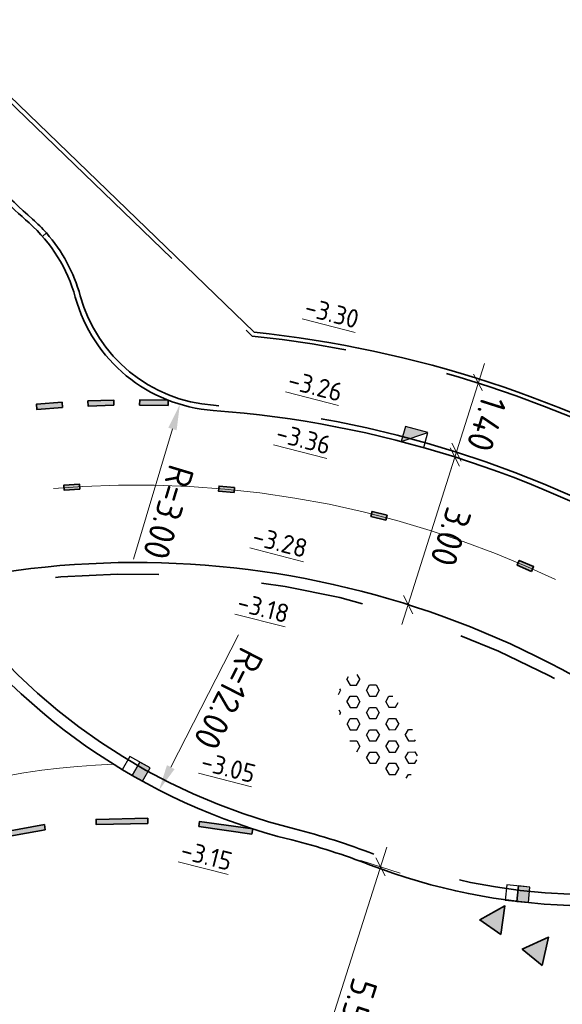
# Model space of a CAD drawing. Header units: metres. Extents: x 111691 to 117439, y 474133 to 478789.
# Tile 19 of 127: x 114619 to 114630, y 476095 to 476114. Entities that reach past the tile are written whole.
import ezdxf
from ezdxf.enums import TextEntityAlignment as Align

# ---------------------------------------------------------------- set-up
doc = ezdxf.new("R2010")
doc.units = ezdxf.units.M
for name, pattern in [('AM-AS', [16, 10, -2, 2, -2]), ('VH-GAZONBAND_100X200', [9.5, 7.5, -2]), ('VH-OPSLUITBAND_80X200', [14, 8, -2, 2, -2]), ('VH-RWSBAND', [24, 10, -2, 2, -2, 2, -2, 2, -2]), ('XX-HIDDEN', [4, 2, -2])]:
    doc.linetypes.add(name, pattern=pattern)
doc.layers.get('Defpoints').update_dxf_attribs({"lineweight": 25})
for name, color, linetype, lineweight in [('N-WE-AM-AS-G', 10, 'AM-AS', 18), ('N-WE-RI-HWA_KOLK-S', 150, 'Continuous', 25), ('N-WE-VH-HOOGTELABEL-T18', 2, 'Continuous', 18), ('N-WE-VH-KANTOPSLUITING_GAZONBAND_100X200-G', 90, 'VH-GAZONBAND_100X200', 35), ('N-WE-VH-KANTOPSLUITING_OPSLUITBAND_100X200-G', 150, 'Continuous', 35), ('N-WE-VH-KANTOPSLUITING_OPSLUITBAND_80X200-G', 150, 'VH-OPSLUITBAND_80X200', 35), ('N-WE-VH-KANTOPSLUITING_TROTTOIRBAND_RWS_110 220-G', 210, 'VH-RWSBAND', 35), ('N-WE-VH-KANTOPSLUITING_VOORKANTBAND-G', 7, 'Continuous', 35), ('N-WE-VH-MAATVOERING-M', 7, 'Continuous', 18), ('N-WE-VH-MATERIAALGRENS-G', 7, 'XX-HIDDEN', 18), ('N-WE-VH-VERHARDING_LAGE_BEPLANTING-S', 70, 'Continuous', 25), ('N-WE-VW-MARKERING-G', 7, 'Continuous', 35), ('X-XX-AL-AANPIJLING-M', 7, 'Continuous', 18)]:
    doc.layers.add(name, color=color, linetype=linetype, lineweight=lineweight)
for name, color, linetype in [('N-WE-VW-MARKERING_DWARS_DRIEHOEK_5050-A', 7, 'Continuous'), ('N-WE-VW-MARKERING_DWARS_OVERSTEEK_KANALISATIESTREEP50-A', 7, 'Continuous'), ('N-WE-VW-MARKERING_LANGS_STREEP_11_010-A', 7, 'Continuous'), ('N-WE-VW-MARKERING_LANGS_STREEP_30270_010-A', 7, 'Continuous')]:
    doc.layers.add(name, color=color, linetype=linetype)
doc.styles.add('NLCS-ISO', font='NLCS-ISO.ttf')
doc.styles.add('NLCS-ISO-ANNOTATIEF-T25', font='NLCS-ISO.ttf', dxfattribs={"height": 2.5})
doc.styles.add('NLCS-ISO-M200-T18', font='NLCS-ISO.ttf', dxfattribs={"height": 0.36})
doc.dimstyles.new('NLCS-ANNOTATIEF-T25-PIJL_L2_H1', dxfattribs={"dimtxt": 2.5, "dimasz": 2.5, "dimexe": 2, "dimexo": 2, "dimgap": 0.7, "dimtad": 1, "dimzin": 0, "dimdsep": 46, "dimtxsty": 'NLCS-ISO-ANNOTATIEF-T25', "dimcen": 0, "dimdle": 2, "dimclrd": 256, "dimclre": 256, "dimclrt": 256, "dimadec": 1, "dimazin": 0, "dimtfac": 1, "dimtdec": 3, "dimtofl": 0, "dimtmove": 0, "dimatfit": 3, "dimfxl": 2, "dimfxlon": 1, "dimtfillclr": 256, "dimtolj": 1, "dimtzin": 0, "dimlwd": -1, "dimlwe": -1, "dimarcsym": 0})
doc.dimstyles.new('NLCS-ANNOTATIEF-T25-SCHRAP_L2_H1', dxfattribs={"dimtxt": 2.5, "dimasz": 1.4, "dimexe": 2, "dimexo": 2, "dimgap": 0.7, "dimtad": 1, "dimzin": 0, "dimdsep": 46, "dimtxsty": 'NLCS-ISO-ANNOTATIEF-T25', "dimblk": 'OBLIQUE', "dimcen": 0, "dimdle": 2, "dimclrd": 256, "dimclre": 256, "dimclrt": 256, "dimadec": 1, "dimazin": 0, "dimtfac": 1, "dimtdec": 3, "dimtofl": 0, "dimtmove": 0, "dimatfit": 3, "dimldrblk": 'OBLIQUE', "dimfxl": 2, "dimfxlon": 1, "dimtfillclr": 256, "dimtolj": 1, "dimtzin": 0, "dimlwd": -1, "dimlwe": -1, "dimarcsym": 0})

# ---------------------------------------------------------------- blocks, each defined once
blk = doc.blocks.new('_Oblique')
at = {"color": 0, "linetype": 'ByBlock', "lineweight": -2}
blk.add_line((-0.5, -0.5), (0.5, 0.5), dxfattribs=at)
blk = doc.blocks.new('*D63')
at = {"layer": 'Defpoints', "color": 0, "linetype": 'Continuous', "transparency": 16777216}
for p in [(114627.899, 476105.138), (114626.994, 476102.278), (114626.994, 476102.278)]:
    blk.add_point(p, dxfattribs=at)
at = {"layer": 'N-WE-VH-MAATVOERING-M', "transparency": 16777216}
for p, q in [((114628.02, 476105.52), (114626.873, 476101.897)), ((114627.899, 476105.138), (114628.281, 476105.018)), ((114626.994, 476102.278), (114627.375, 476102.157))]:
    blk.add_line(p, q, dxfattribs=at)
at = {"layer": 'N-WE-VH-MAATVOERING-M', "linetype": 'Continuous', "transparency": 16777216, "xscale": 0.28, "yscale": 0.28, "zscale": 0.28}
for p, rotation in [((114627.899, 476105.138), 72.42893934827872), ((114626.994, 476102.278), 252.4289393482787)]:
    blk.add_blockref('_Oblique', p, dxfattribs=dict(at, rotation=rotation))
at = {"layer": 'N-WE-VH-MAATVOERING-M', "linetype": 'Continuous', "lineweight": 0, "transparency": 16777216, "insert": (114627.818, 476103.591), "char_height": 0.5, "attachment_point": 5, "rotation": 252.4289, "style": 'NLCS-ISO-ANNOTATIEF-T25', "bg_fill": 3, "box_fill_scale": 1.1, "bg_fill_color": 256, "bg_fill_true_color": 13158600, "bg_fill_transparency": 0}
blk.add_mtext('\\A1;3.00', dxfattribs=at)
blk = doc.blocks.new('*D39')
at = {"layer": 'Defpoints', "color": 0, "transparency": 16777216}
for p in [(114627.644, 476109.365), (114622.167, 476098.688)]:
    blk.add_point(p, dxfattribs=at)
at = {"layer": 'N-WE-VH-MAATVOERING-M', "transparency": 16777216}
blk.add_line((114623.709, 476101.696), (114622.395, 476099.133), dxfattribs=at)
blk.add_solid([(114622.469, 476099.095), (114622.321, 476099.171), (114622.167, 476098.688)], dxfattribs=at)
at = {"layer": 'N-WE-VH-MAATVOERING-M', "transparency": 16777216, "insert": (114623.513, 476100.459), "char_height": 0.5, "attachment_point": 5, "rotation": 242.843, "style": 'NLCS-ISO-ANNOTATIEF-T25', "bg_fill": 3, "box_fill_scale": 1.1, "bg_fill_color": 256, "bg_fill_true_color": 13158600, "bg_fill_transparency": 0}
blk.add_mtext('\\A1;R=12.00', dxfattribs=at)
blk = doc.blocks.new('*D41')
at = {"layer": 'Defpoints', "color": 0, "transparency": 16777216}
for p in [(114625.5, 476097.507), (114623.833, 476092.265), (114624.79, 476091.961)]:
    blk.add_point(p, dxfattribs=at)
at = {"layer": 'N-WE-VH-MAATVOERING-M', "transparency": 16777216}
for p, q in [((114626.578, 476097.583), (114624.668, 476091.58)), ((114626.076, 476097.323), (114626.838, 476097.081)), ((114624.408, 476092.082), (114625.171, 476091.84))]:
    blk.add_line(p, q, dxfattribs=at)
at = {"layer": 'N-WE-VH-MAATVOERING-M', "transparency": 16777216, "xscale": 0.28, "yscale": 0.28, "zscale": 0.28}
for p, rotation in [((114626.457, 476097.202), 72.35353722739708), ((114624.79, 476091.961), 252.3535372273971)]:
    blk.add_blockref('_Oblique', p, dxfattribs=dict(at, rotation=rotation))
at = {"layer": 'N-WE-VH-MAATVOERING-M', "transparency": 16777216, "insert": (114625.995, 476094.463), "char_height": 0.5, "attachment_point": 5, "rotation": 252.3535, "style": 'NLCS-ISO-ANNOTATIEF-T25', "bg_fill": 3, "box_fill_scale": 1.1, "bg_fill_color": 256, "bg_fill_true_color": 13158600, "bg_fill_transparency": 0}
blk.add_mtext('\\A1;5.50', dxfattribs=at)
blk = doc.blocks.new('*D86')
at = {"layer": 'Defpoints', "color": 0, "transparency": 16777216}
for p in [(114623.437, 476109.031), (114622.572, 476106.159)]:
    blk.add_point(p, dxfattribs=at)
at = {"layer": 'N-WE-VH-MAATVOERING-M', "transparency": 16777216}
blk.add_line((114621.67, 476103.161), (114622.428, 476105.68), dxfattribs=at)
blk.add_arc((114623.437, 476109.031), 3, 245.6045, 255.7986, dxfattribs=at)
blk.add_solid([(114622.508, 476105.656), (114622.348, 476105.704), (114622.572, 476106.159)], dxfattribs=at)
at = {"layer": 'N-WE-VH-MAATVOERING-M', "transparency": 16777216, "insert": (114622.351, 476104.069), "char_height": 0.5, "attachment_point": 5, "rotation": 253.2439, "style": 'NLCS-ISO-ANNOTATIEF-T25'}
blk.add_mtext('\\A1;R=3.00', dxfattribs=at)
blk = doc.blocks.new('*D255')
at = {"layer": 'X-XX-AL-AANPIJLING-M', "transparency": 16777216}
for p, q in [((114627.809, 476104.852), (114628.473, 476106.95)), ((114628.352, 476106.568), (114628.733, 476106.448)), ((114627.929, 476105.233), (114628.311, 476105.113))]:
    blk.add_line(p, q, dxfattribs=at)
at = {"layer": 'X-XX-AL-AANPIJLING-M', "transparency": 16777216, "xscale": 0.28, "yscale": 0.28, "zscale": 0.28}
for p, rotation in [((114628.352, 476106.568), 72.42893934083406), ((114627.929, 476105.233), 252.4289393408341)]:
    blk.add_blockref('_Oblique', p, dxfattribs=dict(at, rotation=rotation))
at = {"layer": 'X-XX-AL-AANPIJLING-M', "transparency": 16777216, "insert": (114628.513, 476105.783), "char_height": 0.5, "attachment_point": 5, "rotation": 252.4289, "style": 'NLCS-ISO-ANNOTATIEF-T25', "bg_fill": 3, "box_fill_scale": 1.1, "bg_fill_color": 256, "bg_fill_true_color": 13158600, "bg_fill_transparency": 0}
blk.add_mtext('\\A1;1.40', dxfattribs=at)
at = {"layer": 'Defpoints', "color": 0, "transparency": 16777216}
for p in [(114628.352, 476106.568), (114628.352, 476106.568), (114627.929, 476105.233)]:
    blk.add_point(p, dxfattribs=at)
blk = doc.blocks.new('SVH-GRASPLAAT-SO')
at = {"ltscale": 0.1}
for p, q in [((-0.808, 2.469), (-1.068, 2.919)), ((-3.933, 1.387), (-3.621, 1.928)), ((-3.621, 1.928), (-2.996, 1.928)), ((-2.683, 1.387), (-2.996, 1.928)), ((-2.058, 2.469), (-1.863, 2.807)), ((-1.746, 1.928), (-2.058, 2.469)), ((-1.746, 1.928), (-1.121, 1.928)), ((-1.121, 1.928), (-0.808, 2.469)), ((-0.183, 1.387), (0.129, 1.928)), ((0.129, 1.928), (0.754, 1.928)), ((1.067, 1.387), (0.754, 1.928)), ((1.692, 2.469), (1.885, 2.803)), ((2.004, 1.928), (1.692, 2.469)), ((2.004, 1.928), (2.629, 1.928)), ((2.629, 1.928), (2.942, 2.469)), ((2.942, 2.469), (2.892, 2.555)), ((3.567, 1.387), (3.879, 1.928)), ((3.879, 1.928), (4.307, 1.928)), ((-3.621, 0.845), (-3.933, 1.387)), ((-2.996, 0.845), (-2.683, 1.387)), ((0.129, 0.845), (-0.183, 1.387)), ((0.754, 0.845), (1.067, 1.387)), ((3.879, 0.845), (3.567, 1.387)), ((4.504, 0.845), (4.817, 1.387)), ((4.817, 1.387), (4.632, 1.708)), ((-5.496, -0.237), (-5.658, 0.043)), ((-5.425, 0.845), (-4.871, 0.845)), ((-4.558, 0.304), (-4.871, 0.845)), ((-4.871, -0.237), (-4.558, 0.304)), ((-3.621, 0.845), (-2.996, 0.845)), ((-2.058, 0.304), (-1.746, 0.845)), ((-1.746, -0.237), (-2.058, 0.304)), ((-1.746, 0.845), (-1.121, 0.845)), ((-0.808, 0.304), (-1.121, 0.845)), ((-1.121, -0.237), (-0.808, 0.304)), ((0.129, 0.845), (0.754, 0.845)), ((1.692, 0.304), (2.004, 0.845)), ((2.004, -0.237), (1.692, 0.304)), ((2.004, 0.845), (2.629, 0.845)), ((2.942, 0.304), (2.629, 0.845)), ((2.629, -0.237), (2.942, 0.304)), ((3.879, 0.845), (4.504, 0.845)), ((5.442, 0.304), (5.569, 0.525)), ((5.657, -0.068), (5.442, 0.304)), ((-5.496, -0.237), (-4.871, -0.237)), ((-3.933, -0.778), (-3.621, -0.237)), ((-3.621, -1.32), (-3.933, -0.778)), ((-3.621, -0.237), (-2.996, -0.237)), ((-2.683, -0.778), (-2.996, -0.237)), ((-2.996, -1.32), (-2.683, -0.778)), ((-1.746, -0.237), (-1.121, -0.237)), ((-0.183, -0.778), (0.129, -0.237)), ((0.129, -1.32), (-0.183, -0.778)), ((0.129, -0.237), (0.754, -0.237)), ((1.067, -0.778), (0.754, -0.237)), ((0.754, -1.32), (1.067, -0.778)), ((2.004, -0.237), (2.629, -0.237)), ((3.567, -0.778), (3.879, -0.237)), ((3.879, -1.32), (3.567, -0.778)), ((3.879, -0.237), (4.504, -0.237)), ((4.817, -0.778), (4.504, -0.237)), ((4.504, -1.32), (4.817, -0.778)), ((-5.07, -1.32), (-4.871, -1.32)), ((-4.658, -1.688), (-4.871, -1.32)), ((-3.621, -1.32), (-2.996, -1.32)), ((-2.058, -1.861), (-1.746, -1.32)), ((-1.746, -2.402), (-2.058, -1.861)), ((-1.746, -1.32), (-1.121, -1.32)), ((-0.808, -1.861), (-1.121, -1.32)), ((-1.121, -2.402), (-0.808, -1.861)), ((0.129, -1.32), (0.754, -1.32)), ((1.692, -1.861), (2.004, -1.32)), ((2.004, -2.402), (1.692, -1.861)), ((2.004, -1.32), (2.629, -1.32)), ((2.942, -1.861), (2.629, -1.32)), ((2.629, -2.402), (2.942, -1.861)), ((3.879, -1.32), (4.504, -1.32)), ((-3.334, -2.402), (-2.996, -2.402)), ((-2.911, -2.549), (-2.996, -2.402)), ((-1.746, -2.402), (-1.121, -2.402)), ((-0.183, -2.943), (0.129, -2.402)), ((0.129, -2.402), (0.754, -2.402)), ((1.054, -2.921), (0.754, -2.402)), ((2.004, -2.402), (2.629, -2.402)), ((-0.167, -2.972), (-0.183, -2.943))]:
    blk.add_line(p, q, dxfattribs=at)
at = {"style": 'NLCS-ISO', "flags": 1}
blk.add_attdef('FUNCTIE', text='', height=1.8, dxfattribs=at).set_placement((0.116, -3.585), align=Align.MIDDLE_CENTER)
blk = doc.blocks.new('N-SRI-KOLK_RWS-SO')
at = {"ltscale": 0.1}
blk.add_hatch(color=256, dxfattribs=at).paths.add_polyline_path([(0, 0), (1.125, 0), (1.125, 1.5), (0, 1.5)])
blk.add_line((0, 0), (0, 1.5), dxfattribs=at)
at = {"flags": 128}
blk.add_lwpolyline([(-1.125, 0), (1.125, 0), (1.125, 1.5), (-1.125, 1.5)], close=True, dxfattribs=at)
at = {"ltscale": 0.1, "flags": 128}
blk.add_lwpolyline([(0, 0), (1.125, 0), (1.125, 1.5), (0, 1.5)], close=True, dxfattribs=at)
blk = doc.blocks.new('N-SRI-KOLK_TROTTOIR-SO')
blk.add_hatch(color=256).paths.add_polyline_path([(1.125, 1.5), (-1.125, 1.5), (-1.125, 0)])
blk.add_line((-1.125, 0), (1.125, 1.5))
at = {"flags": 128}
blk.add_lwpolyline([(-1.125, 0), (1.125, 0), (1.125, 1.5), (-1.125, 1.5)], close=True, dxfattribs=at)

msp = doc.modelspace()

# ---------------------------------------------------------------- hatches: boundary and pattern name
at = {"layer": 'N-WE-VW-MARKERING_DWARS_DRIEHOEK_5050-A'}
h = msp.add_hatch(color=256, dxfattribs=at)
h.dxf.hatch_style = 1
h.paths.add_polyline_path([(114628.791, 476095.893), (114628.379, 476096.176), (114628.868, 476096.447)])
h = msp.add_hatch(color=256, dxfattribs=at)
h.dxf.hatch_style = 1
h.paths.add_polyline_path([(114629.591, 476095.294), (114629.203, 476095.61), (114629.712, 476095.84)])
at = {"layer": 'N-WE-VW-MARKERING_DWARS_OVERSTEEK_KANALISATIESTREEP50-A', "transparency": 33554687}
h = msp.add_hatch(color=256, dxfattribs=at)
h.dxf.hatch_style = 1
h.paths.add_polyline_path([(114620.297, 476106.098), (114620.289, 476106.197), (114619.791, 476106.16), (114619.798, 476106.06)])
h = msp.add_hatch(color=256, dxfattribs=at)
h.dxf.hatch_style = 1
h.paths.add_polyline_path([(114621.294, 476106.139), (114621.291, 476106.239), (114620.791, 476106.224), (114620.794, 476106.124)])
at = {"layer": 'N-WE-VW-MARKERING_LANGS_STREEP_11_010-A'}
h = msp.add_hatch(color=256, dxfattribs=at)
h.dxf.hatch_style = 1
h.paths.add_polyline_path([(114621.95, 476098.042), (114621.948, 476098.142), (114620.948, 476098.122), (114620.95, 476098.022)])
h = msp.add_hatch(color=256, dxfattribs=at)
h.dxf.hatch_style = 1
h.paths.add_polyline_path([(114619.964, 476097.922), (114619.946, 476098.02), (114618.962, 476097.84), (114618.98, 476097.742)])
h = msp.add_hatch(color=256, dxfattribs=at)
h.dxf.hatch_style = 1
h.paths.add_polyline_path([(114623.968, 476097.838), (114623.982, 476097.937), (114622.954, 476098.083), (114622.94, 476097.984)])
at = {"layer": 'N-WE-VW-MARKERING_LANGS_STREEP_30270_010-A'}
h = msp.add_hatch(color=256, dxfattribs=at)
h.dxf.hatch_style = 1
h.paths.add_polyline_path([(114620.632, 476104.513), (114620.625, 476104.613), (114620.326, 476104.594), (114620.332, 476104.494)])
h = msp.add_hatch(color=256, dxfattribs=at)
h.dxf.hatch_style = 1
h.paths.add_polyline_path([(114623.62, 476104.448), (114623.629, 476104.547), (114623.331, 476104.575), (114623.321, 476104.475)])
h = msp.add_hatch(color=256, dxfattribs=at)
h.dxf.hatch_style = 1
h.paths.add_polyline_path([(114626.561, 476103.913), (114626.586, 476104.01), (114626.295, 476104.084), (114626.27, 476103.988)])
h = msp.add_hatch(color=256, dxfattribs=at)
h.dxf.hatch_style = 1
h.paths.add_polyline_path([(114629.381, 476102.923), (114629.421, 476103.015), (114629.146, 476103.134), (114629.106, 476103.043)])

# ---------------------------------------------------------------- linework, layer by layer
at = {"layer": 'N-WE-VH-KANTOPSLUITING_OPSLUITBAND_100X200-G'}
msp.add_lwpolyline([(114619.986, 476109.475, 0.030668), (114619.719, 476109.745, -0.017899), (114616.921, 476112.428, -0.020026)], format="xyb", dxfattribs=at)
at = {"layer": 'N-WE-VH-KANTOPSLUITING_VOORKANTBAND-G'}
msp.add_lwpolyline([(114619.986, 476109.475), (114619.911, 476109.409)], dxfattribs=at)
at = {"layer": 'N-WE-VH-MATERIAALGRENS-G'}
msp.add_arc((114621.711, 476085.595), 13.6, 91.7887, 115.3079, dxfattribs=at)
at = {"layer": 'N-WE-VW-MARKERING-G'}
for points in [[(114620.297, 476106.098), (114620.289, 476106.197), (114619.791, 476106.16), (114619.798, 476106.06)], [(114621.294, 476106.139), (114621.291, 476106.239), (114620.791, 476106.224), (114620.794, 476106.124)], [(114620.632, 476104.513), (114620.625, 476104.613), (114620.326, 476104.594), (114620.332, 476104.494)], [(114623.62, 476104.448), (114623.629, 476104.547), (114623.331, 476104.575), (114623.321, 476104.475)], [(114626.561, 476103.913), (114626.586, 476104.01), (114626.295, 476104.084), (114626.27, 476103.988)], [(114629.381, 476102.923), (114629.421, 476103.015), (114629.146, 476103.134), (114629.106, 476103.043)], [(114621.95, 476098.042), (114621.948, 476098.142), (114620.948, 476098.122), (114620.95, 476098.022)], [(114619.964, 476097.922), (114619.946, 476098.02), (114618.962, 476097.84), (114618.98, 476097.742)], [(114623.968, 476097.838), (114623.982, 476097.937), (114622.954, 476098.083), (114622.94, 476097.984)], [(114628.791, 476095.893), (114628.379, 476096.176), (114628.868, 476096.447)], [(114629.591, 476095.294), (114629.203, 476095.61), (114629.712, 476095.84)]]:
    msp.add_lwpolyline(points, close=True, dxfattribs=at)

# ---------------------------------------------------------------- block references
at = {"layer": 'N-WE-RI-HWA_KOLK-S', "xscale": 0.2, "yscale": 0.2, "zscale": 0.2}
for p, rotation in [((114621.649, 476098.97), 330.4999991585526), ((114629.097, 476096.534), 354.0329768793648)]:
    msp.add_blockref('N-SRI-KOLK_RWS-SO', p, dxfattribs=dict(at, rotation=rotation))

# ---------------------------------------------------------------- texts
at = {"layer": 'N-WE-VH-HOOGTELABEL-T18', "style": 'NLCS-ISO-M200-T18'}
msp.add_text('%%U-3.15', height=0.36, rotation=345.5875, dxfattribs=at).set_placement((114622.558, 476097.371))

# ---------------------------------------------------------------- dimensions: what is measured, and where the dimension line sits
at = {"layer": 'N-WE-VH-MAATVOERING-M', "linetype": 'Continuous', "lineweight": 0}
dim = msp.add_linear_dim(base=(114626.994, 476102.278), p1=(114627.899, 476105.138), p2=(114626.994, 476102.278), angle=252.4289, dimstyle='NLCS-ANNOTATIEF-T25-SCHRAP_L2_H1', override={"dimtfill": 1}, dxfattribs=at)
dim.commit()
dim.dimension.update_dxf_attribs({"geometry": '*D63', "text_midpoint": (114627.818, 476103.591)})

# ---------------------------------------------------------------- next in the draw order: linework, layer by layer
at = {"layer": 'N-WE-VH-KANTOPSLUITING_TROTTOIRBAND_RWS_110 220-G', "flags": 128}
msp.add_lwpolyline([(114626.326, 476097.448, 0.03169), (114624.791, 476097.936, -0.177543), (114618.079, 476102.489, -0.258324), (114634.1, 476097.641, -0.561434), (114633.981, 476097.177, -0.167087)], format="xyb", close=True, dxfattribs=at)
at = {"layer": 'N-WE-VH-KANTOPSLUITING_VOORKANTBAND-G'}
msp.add_lwpolyline([(114626.247, 476097.243, 0.031701), (114624.738, 476097.723, -0.18466), (114617.711, 476102.632, -0.263355), (114634.258, 476097.794, -0.561434), (114634.045, 476096.967, -0.167098)], format="xyb", close=True, dxfattribs=at)

# ---------------------------------------------------------------- next in the draw order: dimensions: what is measured, and where the dimension line sits
at = {"layer": 'N-WE-VH-MAATVOERING-M'}
dim = msp.add_radius_dim(center=(114627.644, 476109.365), mpoint=(114622.167, 476098.688), dimstyle='NLCS-ANNOTATIEF-T25-PIJL_L2_H1', override={"dimpost": 'R=<>', "dimtfill": 1}, dxfattribs=at)
dim.commit()
dim.dimension.update_dxf_attribs({"geometry": '*D39', "text_midpoint": (114623.166, 476100.637), "dimtype": 164})
dim = msp.add_aligned_dim(p1=(114625.5, 476097.507), p2=(114623.833, 476092.265), distance=1.004, dimstyle='NLCS-ANNOTATIEF-T25-SCHRAP_L2_H1', override={"dimtfill": 1}, dxfattribs=at)
dim.commit()
dim.dimension.update_dxf_attribs({"geometry": '*D41', "text_midpoint": (114625.995, 476094.463)})

# ---------------------------------------------------------------- next in the draw order: hatches: boundary and pattern name
at = {"layer": 'N-WE-VW-MARKERING_DWARS_OVERSTEEK_KANALISATIESTREEP50-A', "transparency": 33554687}
h = msp.add_hatch(color=256, dxfattribs=at)
h.dxf.hatch_style = 1
h.paths.add_polyline_path([(114622.344, 476106.135), (114622.346, 476106.235), (114621.793, 476106.243), (114621.791, 476106.143)])

# ---------------------------------------------------------------- next in the draw order: linework, layer by layer
at = {"layer": 'N-WE-AM-AS-G', "flags": 128}
msp.add_lwpolyline([(114639.709, 476090.883, 0.081769), (114638.532, 476094.429, 0.641632), (114604.039, 476092.574, -0.00064), (114604.025, 476092.538, -0.00064)], format="xyb", dxfattribs=at)
at = {"layer": 'N-WE-VH-KANTOPSLUITING_GAZONBAND_100X200-G'}
msp.add_lwpolyline([(114635.182, 476103.21, -0.2663), (114632.298, 476103.265, 0.117094), (114623.224, 476106.139, -0.316899), (114620.642, 476108.258, 0.112888), (114619.986, 476109.475, 0.112888)], format="xyb", dxfattribs=at)
at = {"layer": 'N-WE-VH-KANTOPSLUITING_OPSLUITBAND_80X200-G', "flags": 128}
msp.add_lwpolyline([(114465.854, 476447.451), (114458.327, 476443.17, 0.114882), (114444.975, 476430.835), (114444.186, 476429.672, -0.094159), (114441.031, 476426.508, 0.389903), (114440.394, 476423.765), (114454.049, 476399.659), (114456.533, 476395.244), (114462.852, 476384.057), (114473.229, 476365.686), (114478.27, 476356.81), (114484.763, 476345.328), (114490.988, 476334.349), (114496.149, 476325.219), (114502.902, 476313.343), (114508.283, 476303.791), (114514.564, 476292.595), (114520.188, 476282.817), (114525.919, 476272.595), (114533.244, 476259.715), (114538.369, 476250.603), (114547.576, 476234.278), (114553.04, 476224.508), (114560.652, 476211.225), (114567.538, 476199.125), (114570.834, 476193.346), (114574.898, 476186.134), (114578.994, 476178.871), (114587.066, 476164.652), (114593.775, 476152.771), (114598.134, 476144.967), (114602.291, 476137.713), (114607.253, 476128.777), (114610.386, 476123.259, 0.071839), (114618.637, 476112.626), (114623.973, 476107.478, -0.106598), (114632.791, 476104.601, 0.263093), (114634.759, 476104.575), (114638.387, 476106.562, -0.129957), (114641.324, 476107.29), (114643.352, 476107.258, 0.133189), (114646.437, 476108.043), (114649.089, 476109.54)], format="xyb", dxfattribs=at)
at = {"layer": 'N-WE-VH-KANTOPSLUITING_VOORKANTBAND-G', "flags": 128}
msp.add_lwpolyline([(114560.721, 476211.264), (114567.608, 476199.164), (114570.904, 476193.385), (114574.968, 476186.174), (114579.064, 476178.91), (114587.135, 476164.692), (114593.845, 476152.811), (114598.204, 476145.007), (114602.361, 476137.752), (114607.323, 476128.816), (114610.456, 476123.299, 0.071839), (114618.693, 476112.683), (114624.009, 476107.555, -0.106281), (114632.831, 476104.67, 0.263093), (114634.721, 476104.645), (114638.348, 476106.632, -0.129957), (114641.325, 476107.37), (114643.354, 476107.338, 0.133189), (114646.398, 476108.112), (114649.05, 476109.61)], format="xyb", dxfattribs=at)
at = {"layer": 'N-WE-VH-KANTOPSLUITING_VOORKANTBAND-G'}
msp.add_lwpolyline([(114649.64, 476108.565), (114646.049, 476106.537, -0.158425), (114642.414, 476105.801, 0.155169), (114638.845, 476105.103), (114635.23, 476103.122, -0.2663), (114632.247, 476103.18, 0.117094), (114623.217, 476106.039, -0.316899), (114620.546, 476108.232, 0.144055), (114619.652, 476109.67, -0.007558), (114618.565, 476110.671, -0.006248)], format="xyb", dxfattribs=at)
at = {"layer": 'N-WE-VW-MARKERING-G'}
msp.add_lwpolyline([(114622.344, 476106.135), (114622.346, 476106.235), (114621.793, 476106.243), (114621.791, 476106.143)], close=True, dxfattribs=at)

# ---------------------------------------------------------------- next in the draw order: block references
at = {"layer": 'N-WE-RI-HWA_KOLK-S', "xscale": 0.2, "yscale": 0.2, "zscale": 0.2, "rotation": 344.6734349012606}
msp.add_blockref('N-SRI-KOLK_TROTTOIR-SO', (114627.077, 476105.38), dxfattribs=at)
at = {"layer": 'N-WE-VH-VERHARDING_LAGE_BEPLANTING-S', "xscale": 0.2, "yscale": 0.2, "zscale": 0.2, "rotation": 300.1117835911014}
msp.add_blockref('SVH-GRASPLAAT-SO', (114626.4, 476099.904), dxfattribs=at)

# ---------------------------------------------------------------- next in the draw order: texts
at = {"layer": 'N-WE-VH-HOOGTELABEL-T18', "style": 'NLCS-ISO-M200-T18'}
for s, p in [('%%U-3.30', (114624.961, 476107.882)), ('%%U-3.26', (114624.638, 476106.469)), ('%%U-3.36', (114624.404, 476105.445)), ('%%U-3.28', (114623.947, 476103.447)), ('%%U-3.18', (114623.654, 476102.167)), ('%%U-3.05', (114622.95, 476099.084))]:
    msp.add_text(s, height=0.36, rotation=345.5875, dxfattribs=at).set_placement(p)

# ---------------------------------------------------------------- next in the draw order: dimensions: what is measured, and where the dimension line sits
at = {"layer": 'N-WE-VH-MAATVOERING-M'}
dim = msp.add_radius_dim(center=(114623.437, 476109.031), mpoint=(114622.572, 476106.159), dimstyle='NLCS-ANNOTATIEF-T25-PIJL_L2_H1', override={"dimpost": 'R=<>'}, dxfattribs=at)
dim.commit()
dim.dimension.update_dxf_attribs({"geometry": '*D86', "text_midpoint": (114622.351, 476104.069)})

# ---------------------------------------------------------------- next in the draw order: dimensions: what is measured, and where the dimension line sits
at = {"layer": 'X-XX-AL-AANPIJLING-M'}
dim = msp.add_aligned_dim(p1=(114627.929, 476105.233), p2=(114628.352, 476106.568), distance=0, dimstyle='NLCS-ANNOTATIEF-T25-SCHRAP_L2_H1', override={"dimtfill": 1}, dxfattribs=at)
dim.commit()
dim.dimension.update_dxf_attribs({"geometry": '*D255', "text_midpoint": (114628.513, 476105.783)})

doc.saveas('drawing.dxf')
